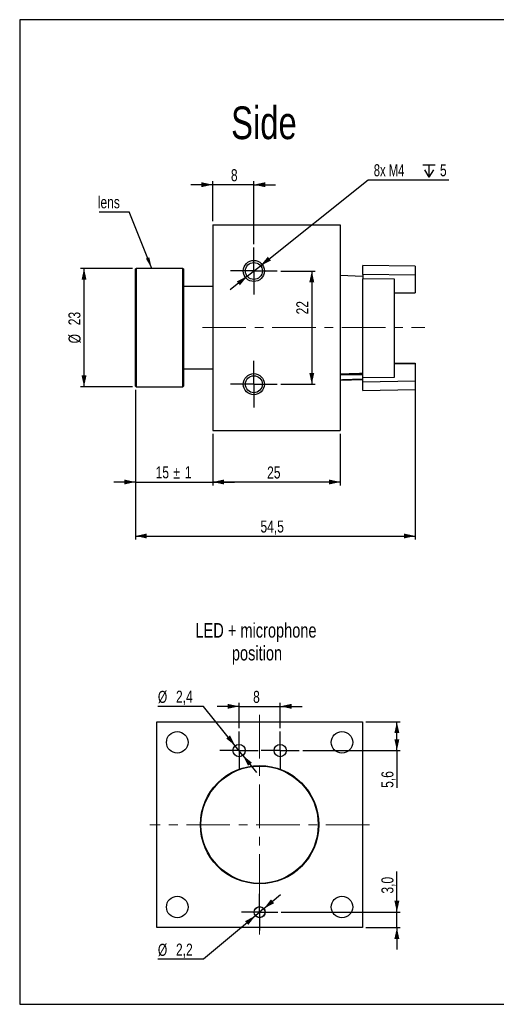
# Model space of a CAD drawing. Header units: millimetres. Extents: x 11 to 411, y 5 to 292.
# Tile 1 of 9: x 11 to 150, y 5 to 292. Entities that reach past the tile are written whole.
import ezdxf

# ---------------------------------------------------------------- set-up
doc = ezdxf.new("R2010")
doc.units = ezdxf.units.MM
doc.linetypes.add('CENTERX2', pattern=[20.32, 12.7, -2.54, 2.54, -2.54])
doc.layers.add('1', color=7, linetype='Continuous')
doc.styles.add('SLDTEXTSTYLE1', font='TXT', dxfattribs={"width": 0.75})
doc.styles.add('SLDTEXTSTYLE3', font='TXT', dxfattribs={"width": 0.7})
doc.dimstyles.new('SLDDIMSTYLE0', dxfattribs={"dimtxt": 3.5, "dimasz": 3.302, "dimexe": 0, "dimexo": 0.0625, "dimgap": 0.875, "dimtad": 1, "dimdec": 0, "dimlfac": 0.666667, "dimrnd": 1e-09, "dimzin": 12, "dimdsep": 46, "dimtxsty": 'SLDTEXTSTYLE1', "dimsah": 1, "dimcen": 0.09, "dimadec": 0, "dimazin": 3, "dimtfac": 1, "dimtdec": 0, "dimtofl": 0, "dimtmove": 0, "dimatfit": 3, "dimfxl": 0, "dimfrac": 2, "dimtolj": 1, "dimtzin": 12, "dimarcsym": 0})
doc.dimstyles.new('SLDDIMSTYLE1', dxfattribs={"dimtxt": 3.5, "dimasz": 3.302, "dimexe": 0, "dimexo": 0.0625, "dimgap": 0.875, "dimtad": 0, "dimtih": 1, "dimtoh": 1, "dimdec": 1, "dimlfac": 0.666667, "dimrnd": 1e-09, "dimzin": 12, "dimdsep": 46, "dimtxsty": 'SLDTEXTSTYLE1', "dimsah": 1, "dimcen": 0, "dimadec": 0, "dimazin": 3, "dimtfac": 1, "dimtdec": 1, "dimtmove": 0, "dimatfit": 3, "dimfxl": 0, "dimfrac": 2, "dimtolj": 1, "dimtzin": 12, "dimarcsym": 0})
doc.dimstyles.new('SLDDIMSTYLE2', dxfattribs={"dimtxt": 0.18, "dimasz": 3.302, "dimexe": 0, "dimexo": 0.0625, "dimgap": 0, "dimtad": 0, "dimtih": 1, "dimtoh": 1, "dimdec": 0, "dimrnd": 1e-09, "dimzin": 0, "dimdsep": 46, "dimtxsty": 'Standard', "dimsah": 1, "dimcen": 0.09, "dimadec": 0, "dimazin": 0, "dimtfac": 3.302, "dimtdec": 0, "dimtofl": 0, "dimtmove": 0, "dimatfit": 3, "dimfxl": 0, "dimfrac": 2, "dimtolj": 1, "dimtzin": 0, "dimarcsym": 0})
doc.dimstyles.new('SLDDIMSTYLE3', dxfattribs={"dimtxt": 3.5, "dimasz": 3.302, "dimexe": 0, "dimexo": 0.0625, "dimgap": 0.875, "dimtad": 1, "dimdec": 0, "dimlfac": 0.666667, "dimrnd": 1e-09, "dimzin": 12, "dimdsep": 46, "dimtxsty": 'SLDTEXTSTYLE1', "dimsah": 1, "dimcen": 0.09, "dimadec": 0, "dimazin": 3, "dimtfac": 1, "dimtdec": 0, "dimtmove": 0, "dimatfit": 0, "dimfxl": 0, "dimfrac": 2, "dimtolj": 1, "dimtzin": 12, "dimarcsym": 0})
doc.dimstyles.new('SLDDIMSTYLE4', dxfattribs={"dimtxt": 3.5, "dimasz": 3.302, "dimexe": 0, "dimexo": 0.0625, "dimgap": 0.875, "dimtad": 1, "dimdec": 1, "dimlfac": 0.666667, "dimrnd": 1e-09, "dimzin": 12, "dimdsep": 46, "dimtxsty": 'SLDTEXTSTYLE1', "dimsah": 1, "dimcen": 0.09, "dimadec": 0, "dimazin": 3, "dimtfac": 1, "dimtdec": 1, "dimtofl": 0, "dimtmove": 0, "dimatfit": 3, "dimfxl": 0, "dimfrac": 2, "dimtolj": 1, "dimtzin": 12, "dimarcsym": 0})
doc.dimstyles.new('SLDDIMSTYLE5', dxfattribs={"dimtxt": 3.5, "dimasz": 3.302, "dimexe": 0, "dimexo": 0.0625, "dimgap": 0.875, "dimtad": 0, "dimtih": 1, "dimtoh": 1, "dimlfac": 0.666667, "dimrnd": 1e-09, "dimzin": 12, "dimdsep": 46, "dimtxsty": 'SLDTEXTSTYLE1', "dimsah": 1, "dimcen": 0, "dimadec": 0, "dimazin": 3, "dimtfac": 1, "dimtmove": 0, "dimatfit": 3, "dimfxl": 0, "dimfrac": 2, "dimtolj": 1, "dimtzin": 12, "dimarcsym": 0})
doc.dimstyles.new('SLDDIMSTYLE6', dxfattribs={"dimtxt": 3.5, "dimasz": 3.302, "dimexe": 0, "dimexo": 0.0625, "dimgap": 0.875, "dimtad": 1, "dimdec": 1, "dimlfac": 0.666667, "dimrnd": 1e-09, "dimzin": 12, "dimdsep": 46, "dimtxsty": 'SLDTEXTSTYLE1', "dimsah": 1, "dimcen": 0.09, "dimadec": 0, "dimazin": 3, "dimtfac": 1, "dimtdec": 1, "dimtmove": 0, "dimatfit": 0, "dimfxl": 0, "dimfrac": 2, "dimtolj": 1, "dimtzin": 12, "dimarcsym": 0})

# ---------------------------------------------------------------- blocks, each defined once
blk = doc.blocks.new('_D_3')
at = {"layer": '1'}
for p, q in [((66.85, 244.07), (60.5, 244.07)), ((66.85, 233.41), (66.85, 245.07)), ((78.85, 244.07), (66.85, 244.07)), ((78.85, 226.74), (78.85, 245.07)), ((78.85, 244.07), (85.2, 244.07))]:
    blk.add_line(p, q, dxfattribs=at)
for points in [[(66.85, 244.07), (63.55, 244.79), (63.55, 243.35)], [(78.85, 244.07), (82.15, 243.35), (82.15, 244.79)]]:
    blk.add_solid(points, dxfattribs=at)
at = {"layer": '1', "insert": (72.16, 248.59), "char_height": 3.5, "attachment_point": 1, "style": 'SLDTEXTSTYLE1'}
blk.add_mtext('8', dxfattribs=at)
blk = doc.blocks.new('_D_4')
at = {"layer": '1'}
for p, q in [((66.85, 171.41), (66.85, 156.41)), ((104.05, 171.41), (104.05, 156.41)), ((104.05, 157.41), (66.85, 157.41))]:
    blk.add_line(p, q, dxfattribs=at)
for points in [[(66.85, 157.41), (70.15, 156.69), (70.15, 158.13)], [(104.05, 157.41), (100.75, 158.13), (100.75, 156.69)]]:
    blk.add_solid(points, dxfattribs=at)
at = {"layer": '1', "insert": (82.71, 161.93), "char_height": 3.5, "attachment_point": 1, "style": 'SLDTEXTSTYLE1'}
blk.add_mtext('25', dxfattribs=at)
blk = doc.blocks.new('_D_5')
at = {"layer": '1'}
for p, q in [((44.35, 184.31), (44.35, 156.41)), ((66.85, 171.41), (66.85, 156.41)), ((44.35, 157.41), (38, 157.41)), ((44.35, 157.41), (66.85, 157.41)), ((66.85, 157.41), (73.2, 157.41))]:
    blk.add_line(p, q, dxfattribs=at)
for points in [[(44.35, 157.41), (41.05, 158.13), (41.05, 156.69)], [(66.85, 157.41), (70.15, 156.69), (70.15, 158.13)]]:
    blk.add_solid(points, dxfattribs=at)
at = {"layer": '1', "char_height": 3.5, "attachment_point": 1, "style": 'SLDTEXTSTYLE1'}
for s, insert in [('15', (50.21, 161.98)), ('%%p', (55.39, 161.93)), ('1', (58.72, 161.98))]:
    blk.add_mtext(s, dxfattribs=dict(at, insert=insert))
blk = doc.blocks.new('_D_6')
at = {"layer": '1'}
for p, q in [((44.35, 184.31), (44.35, 140.67)), ((125.88, 185.78), (125.88, 140.67)), ((44.35, 141.67), (125.88, 141.67))]:
    blk.add_line(p, q, dxfattribs=at)
for points in [[(44.35, 141.67), (47.65, 140.95), (47.65, 142.39)], [(125.88, 141.67), (122.57, 142.39), (122.57, 140.95)]]:
    blk.add_solid(points, dxfattribs=at)
at = {"layer": '1', "insert": (80.77, 146.18), "char_height": 3.5, "attachment_point": 1, "style": 'SLDTEXTSTYLE1'}
blk.add_mtext('54,5', dxfattribs=at)
blk = doc.blocks.new('_D_7')
at = {"layer": '1'}
for p, q in [((86.68, 218.91), (96.73, 218.91)), ((95.73, 218.91), (95.73, 185.91)), ((86.68, 185.91), (96.73, 185.91))]:
    blk.add_line(p, q, dxfattribs=at)
for points in [[(95.73, 218.91), (95.01, 215.61), (96.45, 215.61)], [(95.73, 185.91), (96.45, 189.22), (95.01, 189.22)]]:
    blk.add_solid(points, dxfattribs=at)
at = {"layer": '1', "insert": (91.21, 206.26), "char_height": 3.5, "attachment_point": 1, "rotation": 90, "style": 'SLDTEXTSTYLE1'}
blk.add_mtext('22', dxfattribs=at)
blk = doc.blocks.new('_D_8')
at = {"layer": '1'}
for p, q in [((43.5, 219.66), (28.35, 219.66)), ((29.35, 185.16), (29.35, 219.66)), ((43.5, 185.16), (28.35, 185.16))]:
    blk.add_line(p, q, dxfattribs=at)
for points in [[(29.35, 219.66), (28.63, 216.36), (30.07, 216.36)], [(29.35, 185.16), (30.07, 188.47), (28.63, 188.47)]]:
    blk.add_solid(points, dxfattribs=at)
at = {"layer": '1', "char_height": 3.5, "attachment_point": 1, "rotation": 90, "style": 'SLDTEXTSTYLE1'}
for s, insert in [('23', (24.79, 203.09)), ('%%c', (24.84, 197.81))]:
    blk.add_mtext(s, dxfattribs=dict(at, insert=insert))
blk = doc.blocks.new('SW_SYMBOL_HOLE_DEPTH')
at = {"layer": '1', "color": 0}
for p, q in [((0, 875), (800, 875)), ((400, 875), (400, 75)), ((100, 555), (400, 75)), ((700, 555), (400, 75))]:
    blk.add_line(p, q, dxfattribs=at)
blk = doc.blocks.new('_D_9')
at = {"layer": '1'}
for p, q in [((80.79, 220.46), (112.21, 245.48)), ((112.21, 245.48), (135.67, 245.48)), ((76.91, 217.37), (80.79, 220.46)), ((76.91, 217.37), (71.95, 213.42))]:
    blk.add_line(p, q, dxfattribs=at)
for points in [[(80.79, 220.46), (83.82, 221.95), (82.92, 223.08)], [(76.91, 217.37), (73.88, 215.88), (74.78, 214.75)]]:
    blk.add_solid(points, dxfattribs=at)
at = {"layer": '1', "xscale": 0.004470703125, "yscale": 0.004470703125, "zscale": 0.004470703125}
blk.add_blockref('SW_SYMBOL_HOLE_DEPTH', (128.09, 245.96), dxfattribs=at)
at = {"layer": '1', "char_height": 3.5, "attachment_point": 1}
for s, insert, style in [('8x M4', (113.8, 250.04), 'SLDTEXTSTYLE3'), ('5', (133.09, 250.04), 'SLDTEXTSTYLE1')]:
    blk.add_mtext(s, dxfattribs=dict(at, insert=insert, style=style))
blk = doc.blocks.new('SW_NOTE_0_4')
at = {"layer": '1', "color": 0}
blk.add_line((-8.74, 0), (0, 0), dxfattribs=at)
at = {"layer": '1', "color": 0, "insert": (-9.18, 4.52), "char_height": 3.5, "attachment_point": 1, "style": 'SLDTEXTSTYLE1'}
blk.add_mtext('lens', dxfattribs=at)
blk = doc.blocks.new('SW_CENTERMARKSYMBOL_5')
at = {"layer": '1', "color": 0}
for p, q in [((0, 3.75), (0, 6.825)), ((0, 0), (0, 3.75)), ((-3.75, 0), (-6.825, 0)), ((0, 0), (-3.75, 0)), ((0, 0), (0, -3.75)), ((0, 0), (3.75, 0)), ((3.75, 0), (6.825, 0)), ((0, -3.75), (0, -6.825))]:
    blk.add_line(p, q, dxfattribs=at)
blk = doc.blocks.new('SW_CENTERMARKSYMBOL_6')
at = {"layer": '1', "color": 0}
for p, q in [((0, 3.75), (0, 6.825)), ((0, 0), (0, 3.75)), ((-3.75, 0), (-6.825, 0)), ((0, 0), (-3.75, 0)), ((0, 0), (0, -3.75)), ((0, 0), (3.75, 0)), ((3.75, 0), (6.825, 0)), ((0, -3.75), (0, -6.825))]:
    blk.add_line(p, q, dxfattribs=at)
blk = doc.blocks.new('_D_10')
at = {"layer": '1'}
for p, q in [((74.53, 92.02), (68.18, 92.02)), ((74.53, 85.67), (74.53, 93.02)), ((74.53, 92.02), (86.53, 92.02)), ((86.53, 85.67), (86.53, 93.02)), ((86.53, 92.02), (92.88, 92.02))]:
    blk.add_line(p, q, dxfattribs=at)
for points in [[(74.53, 92.02), (71.22, 92.74), (71.22, 91.3)], [(86.53, 92.02), (89.83, 91.3), (89.83, 92.74)]]:
    blk.add_solid(points, dxfattribs=at)
at = {"layer": '1', "insert": (78.63, 96.53), "char_height": 3.5, "attachment_point": 1, "style": 'SLDTEXTSTYLE1'}
blk.add_mtext('8', dxfattribs=at)
blk = doc.blocks.new('_D_11')
at = {"layer": '1'}
for p, q in [((111.53, 87.52), (121.53, 87.52)), ((120.53, 79.12), (120.53, 87.52)), ((93.08, 79.12), (121.53, 79.12)), ((120.53, 79.12), (120.53, 68.26))]:
    blk.add_line(p, q, dxfattribs=at)
for points in [[(120.53, 87.52), (119.81, 84.22), (121.25, 84.22)], [(120.53, 79.12), (121.25, 82.43), (119.81, 82.43)]]:
    blk.add_solid(points, dxfattribs=at)
at = {"layer": '1', "insert": (116.02, 68.26), "char_height": 3.5, "attachment_point": 1, "rotation": 90, "style": 'SLDTEXTSTYLE1'}
blk.add_mtext('5,6', dxfattribs=at)
blk = doc.blocks.new('_D_12')
at = {"layer": '1'}
for p, q in [((120.53, 32.02), (120.53, 43.9)), ((86.85, 32.02), (121.53, 32.02)), ((120.53, 27.52), (120.53, 32.02)), ((111.53, 27.52), (121.53, 27.52)), ((120.53, 27.52), (120.53, 21.17))]:
    blk.add_line(p, q, dxfattribs=at)
for points in [[(120.53, 32.02), (121.25, 35.33), (119.81, 35.33)], [(120.53, 27.52), (119.81, 24.22), (121.25, 24.22)]]:
    blk.add_solid(points, dxfattribs=at)
at = {"layer": '1', "insert": (116.02, 37.43), "char_height": 3.5, "attachment_point": 1, "rotation": 90, "style": 'SLDTEXTSTYLE1'}
blk.add_mtext('3,0', dxfattribs=at)
blk = doc.blocks.new('_D_13')
at = {"layer": '1'}
for p, q in [((81.76, 33.06), (86.62, 37.15)), ((81.76, 33.06), (79.29, 30.99)), ((79.29, 30.99), (64.2, 18.28)), ((64.2, 18.28), (50.87, 18.28))]:
    blk.add_line(p, q, dxfattribs=at)
for points in [[(81.76, 33.06), (84.75, 34.64), (83.82, 35.74)], [(79.29, 30.99), (76.3, 29.41), (77.23, 28.31)]]:
    blk.add_solid(points, dxfattribs=at)
at = {"layer": '1', "char_height": 3.5, "attachment_point": 1, "style": 'SLDTEXTSTYLE1'}
for s, insert in [('%%c', (50.87, 22.79)), ('2,2', (56.15, 22.85))]:
    blk.add_mtext(s, dxfattribs=dict(at, insert=insert))
blk = doc.blocks.new('_D_14')
at = {"layer": '1'}
for p, q in [((64.2, 92.02), (50.87, 92.02)), ((73.4, 80.53), (64.2, 92.02)), ((75.65, 77.72), (73.4, 80.53)), ((75.65, 77.72), (79.62, 72.76))]:
    blk.add_line(p, q, dxfattribs=at)
for points in [[(73.4, 80.53), (71.9, 83.56), (70.78, 82.66)], [(75.65, 77.72), (77.15, 74.69), (78.28, 75.59)]]:
    blk.add_solid(points, dxfattribs=at)
at = {"layer": '1', "char_height": 3.5, "attachment_point": 1, "style": 'SLDTEXTSTYLE1'}
for s, insert in [('%%c', (50.87, 96.53)), ('2,4', (56.15, 96.59))]:
    blk.add_mtext(s, dxfattribs=dict(at, insert=insert))
blk = doc.blocks.new('SW_NOTE_0_5')
at = {"layer": '1', "color": 0, "attachment_point": 2, "style": 'SLDTEXTSTYLE1'}
for s, insert, char_height in [('LED + microphone', (24.21, 5.46), 4.2333), ('position', (24.5, -1.19), 4.233)]:
    blk.add_mtext(s, dxfattribs=dict(at, insert=insert, char_height=char_height))
blk = doc.blocks.new('SW_CENTERMARKSYMBOL_7')
at = {"layer": '1', "color": 0}
for p, q in [((0, 3.75), (0, 5.55)), ((0, 0), (0, 3.75)), ((-3.75, 0), (-5.55, 0)), ((0, 0), (-3.75, 0)), ((0, 0), (0, -3.75)), ((0, 0), (3.75, 0)), ((3.75, 0), (5.55, 0)), ((0, -3.75), (0, -5.55))]:
    blk.add_line(p, q, dxfattribs=at)
blk = doc.blocks.new('SW_CENTERMARKSYMBOL_8')
at = {"layer": '1', "color": 0}
for p, q in [((0, 3.75), (0, 5.55)), ((0, 0), (0, 3.75)), ((-3.75, 0), (-5.55, 0)), ((0, 0), (-3.75, 0)), ((0, 0), (0, -3.75)), ((0, 0), (3.75, 0)), ((3.75, 0), (5.55, 0)), ((0, -3.75), (0, -5.55))]:
    blk.add_line(p, q, dxfattribs=at)
blk = doc.blocks.new('SW_CENTERMARKSYMBOL_9')
at = {"layer": '1', "color": 0}
for p, q in [((0, 3.75), (0, 5.325)), ((0, 0), (0, 3.75)), ((-3.75, 0), (-5.325, 0)), ((0, 0), (-3.75, 0)), ((0, 0), (0, -3.75)), ((0, 0), (3.75, 0)), ((3.75, 0), (5.325, 0)), ((0, -3.75), (0, -5.325))]:
    blk.add_line(p, q, dxfattribs=at)

msp = doc.modelspace()

# ---------------------------------------------------------------- linework, layer by layer
at = {"color": 7, "linetype": 'Continuous', "lineweight": 25}
for p, q in [((66.85, 232.415), (66.85, 172.415)), ((66.85, 232.415), (104.05, 232.415)), ((104.05, 232.415), (104.05, 172.415)), ((44.5, 219.665), (44.35, 219.515)), ((44.35, 185.315), (44.35, 219.515)), ((58.15, 219.665), (44.5, 219.665)), ((44.5, 219.665), (44.5, 185.165)), ((58.3, 219.515), (58.15, 219.665)), ((58.15, 185.165), (58.15, 219.665)), ((58.3, 219.515), (58.3, 185.315)), ((125.875, 220.296), (110.575, 220.563)), ((110.575, 217.926), (110.575, 220.563)), ((125.875, 220.296), (125.875, 217.698)), ((110.575, 217.343), (104.05, 217.571)), ((125.875, 217.698), (110.575, 217.926)), ((110.575, 217.926), (110.575, 216.643)), ((110.575, 187.846), (110.575, 216.643)), ((119.875, 216.504), (110.575, 216.643)), ((119.875, 187.986), (119.875, 216.504)), ((125.875, 217.698), (125.875, 212.587)), ((66.85, 214.415), (58.3, 214.415)), ((119.875, 212.587), (125.875, 212.587)), ((58.3, 190.415), (66.85, 190.415)), ((119.875, 192.056), (125.875, 192.056)), ((119.875, 191.946), (125.875, 191.946)), ((125.875, 192.056), (125.875, 191.946)), ((125.875, 191.946), (125.875, 186.78)), ((110.575, 188.636), (104.05, 188.636)), ((104.05, 187.072), (110.575, 187.3)), ((110.575, 187.846), (119.875, 187.986)), ((110.575, 186.549), (110.575, 187.846)), ((125.875, 186.78), (110.575, 186.549)), ((125.875, 186.78), (125.875, 184.347)), ((44.35, 185.315), (44.5, 185.165)), ((44.5, 185.165), (58.15, 185.165)), ((58.15, 185.165), (58.3, 185.315)), ((110.575, 184.08), (110.575, 186.549)), ((110.575, 184.08), (125.875, 184.347)), ((66.85, 172.415), (104.05, 172.415)), ((50.527, 87.524), (110.527, 87.524)), ((50.527, 27.524), (50.527, 87.524)), ((110.527, 87.524), (110.527, 27.524)), ((110.527, 27.524), (50.527, 27.524))]:
    msp.add_line(p, q, dxfattribs=at)
for centre, radius in [((78.85, 218.915), 3.075), ((78.85, 218.915), 2.475), ((78.85, 185.915), 3.075), ((78.85, 185.915), 2.475), ((56.527, 81.524), 3.15), ((104.527, 81.524), 3.15), ((74.527, 79.124), 1.8), ((86.527, 79.124), 1.8), ((80.527, 57.524), 17.25), ((80.527, 57.524), 17.1), ((56.527, 33.524), 3.15), ((104.527, 33.524), 3.15), ((80.527, 32.024), 1.613), ((80.527, 32.024), 1.575)]:
    msp.add_circle(centre, radius, dxfattribs=at)
for points, knots in [([(110.575, 189.028), (109.273, 188.989), (107.098, 188.924), (104.923, 188.856), (104.05, 188.829)], [0, 0, 0, 0, 0.5986217, 1, 1, 1, 1]), ([(110.575, 187.356), (109.273, 187.31), (107.098, 187.234), (104.923, 187.159), (104.05, 187.129)], [0, 0, 0, 0, 0.5986209, 1, 1, 1, 1])]:
    msp.add_open_spline(points, degree=3, knots=knots, dxfattribs=at)
at = {"layer": '1'}
msp.add_line((10.596, 292.166), (10.596, 5.166), dxfattribs=at)
at = {"layer": '1', "color": 7}
for p, q in [((410.588, 292.166), (10.596, 292.166)), ((10.596, 5.166), (410.588, 5.166))]:
    msp.add_line(p, q, dxfattribs=at)
at = {"layer": '1', "linetype": 'CENTERX2', "lineweight": 18}
for p, q in [((63.85, 202.415), (128.669, 202.415)), ((80.527, 89.524), (80.527, 25.524)), ((112.527, 57.524), (48.527, 57.524))]:
    msp.add_line(p, q, dxfattribs=at)

# ---------------------------------------------------------------- block references
at = {"layer": '1'}
for name, p in [('SW_NOTE_0_4', (42.535, 236.18)), ('SW_CENTERMARKSYMBOL_6', (78.85, 218.915)), ('SW_CENTERMARKSYMBOL_5', (78.85, 185.915)), ('SW_NOTE_0_5', (55.261, 110.826)), ('SW_CENTERMARKSYMBOL_8', (74.527, 79.124)), ('SW_CENTERMARKSYMBOL_7', (86.527, 79.124)), ('SW_CENTERMARKSYMBOL_9', (80.527, 32.024))]:
    msp.add_blockref(name, p, dxfattribs=at)

# ---------------------------------------------------------------- texts
at = {"layer": '1', "insert": (72.219, 266.873), "char_height": 9.525, "attachment_point": 1, "style": 'SLDTEXTSTYLE1'}
msp.add_mtext('Side', dxfattribs=at)

# ---------------------------------------------------------------- dimensions: what is measured, and where the dimension line sits
at = {"layer": '1'}
dim = msp.add_diameter_dim_2p(p1=(80.787, 220.456), p2=(76.914, 217.373), text='8x M4 {\\fGDT;x}5', dimstyle='SLDDIMSTYLE5', override={"dimpost": '<>'}, dxfattribs=at)
dim.commit()
dim.dimension.update_dxf_attribs({"geometry": '_D_9', "text_midpoint": (124.735, 248.281), "dimtype": 163})
for base, p1, p2, dimstyle, picture, middle in [((66.85, 244.074), (78.85, 225.74), (66.85, 232.415), 'SLDDIMSTYLE3', '_D_3', (73.454, 244.074)), ((125.875319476, 141.671326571), (44.350319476, 185.314791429), (125.875319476, 186.780020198), 'SLDDIMSTYLE4', '_D_6', (85.297985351, 141.671326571)), ((66.85, 157.415), (104.05, 172.415), (66.85, 172.415), 'SLDDIMSTYLE0', '_D_4', (85.298, 157.415)), ((86.527, 92.022), (74.527, 84.674), (86.527, 84.674), 'SLDDIMSTYLE3', '_D_10', (79.924, 92.022))]:
    dim = msp.add_linear_dim(base=base, p1=p1, p2=p2, dimstyle=dimstyle, dxfattribs=at)
    dim.commit()
    dim.dimension.update_dxf_attribs({"geometry": picture, "text_midpoint": middle, "dimtype": 160})
dim = msp.add_linear_dim(base=(29.35, 219.665), p1=(44.5, 185.165), p2=(44.5, 219.665), angle=90, text='%%c<>', dimstyle='SLDDIMSTYLE0', dxfattribs=at)
dim.commit()
dim.dimension.update_dxf_attribs({"geometry": '_D_8', "text_midpoint": (29.35, 203.035), "dimtype": 160})
for base, p1, p2, dimstyle, picture, middle in [((95.726, 185.915), (85.675, 218.915), (85.675, 185.915), 'SLDDIMSTYLE0', '_D_7', (95.726, 208.844)), ((120.527, 87.524), (92.077, 79.124), (110.527, 87.524), 'SLDDIMSTYLE4', '_D_11', (120.527, 71.494)), ((120.527, 32.024), (110.527, 27.524), (85.852, 32.024), 'SLDDIMSTYLE6', '_D_12', (120.527, 40.663))]:
    dim = msp.add_linear_dim(base=base, p1=p1, p2=p2, angle=90, dimstyle=dimstyle, dxfattribs=at)
    dim.commit()
    dim.dimension.update_dxf_attribs({"geometry": picture, "text_midpoint": middle, "dimtype": 160})
dim = msp.add_linear_dim(base=(66.85, 157.415), p1=(44.35, 185.315), p2=(66.85, 172.415), text='<>%%p1', dimstyle='SLDDIMSTYLE3', dxfattribs=at)
dim.commit()
dim.dimension.update_dxf_attribs({"geometry": '_D_5', "text_midpoint": (55.759, 157.415), "dimtype": 160})
for p1, p2, picture, middle in [((73.402, 80.529), (75.652, 77.719), '_D_14', (56.739, 94.827)), ((79.293, 30.985), (81.76, 33.062), '_D_13', (56.739, 21.086))]:
    dim = msp.add_diameter_dim_2p(p1=p1, p2=p2, dimstyle='SLDDIMSTYLE1', dxfattribs=at)
    dim.commit()
    dim.dimension.update_dxf_attribs({"geometry": picture, "text_midpoint": middle, "dimtype": 163})

# ---------------------------------------------------------------- leaders
msp.add_leader([(49.076, 219.665), (42.535, 236.18)], dimstyle='SLDDIMSTYLE2', dxfattribs=at)

doc.saveas('drawing.dxf')
